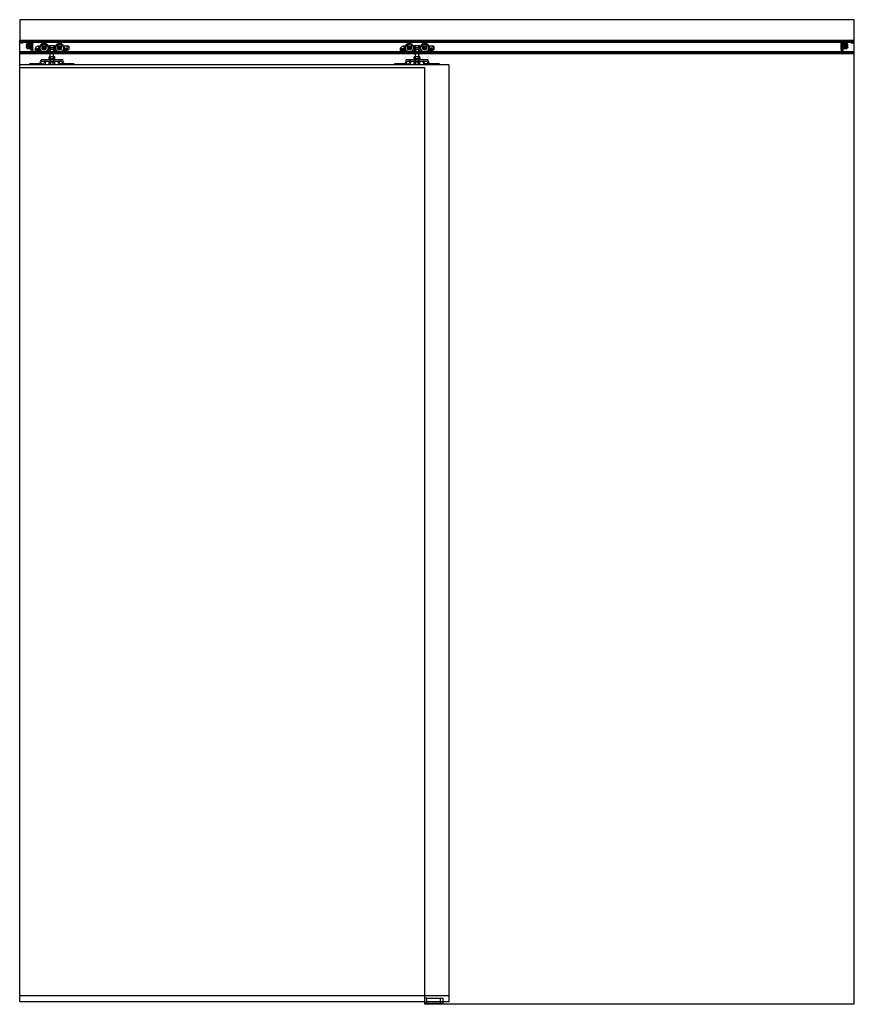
# Model space of a CAD drawing. Header units: millimetres. Extents: x 0 to 2050, y 0 to 2418.
import ezdxf

# ---------------------------------------------------------------- set-up
doc = ezdxf.new("R2010")
doc.units = ezdxf.units.MM
doc.header["$LTSCALE"] = 10
doc.linetypes.add('ALLCAD_Strich', pattern=[0.2, 0.15, -0.05])
doc.layers.add('BESCH_KONT_sich_schn_ansi_2d', color=40, linetype='Continuous')

msp = doc.modelspace()

# ---------------------------------------------------------------- linework, layer by layer
at = {"layer": 'BESCH_KONT_sich_schn_ansi_2d', "linetype": 'ALLCAD_Strich', "extrusion": (0, 1, -2.22045e-16)}
for p, q in [((2050, 2418), (0, 2418)), ((0, 2418), (0, 2368)), ((2050, 2368), (2050, 2418)), ((0, 2368), (2050, 2368)), ((0, 2301), (0, 2368)), ((0, 2365.5), (2050, 2365.5)), ((0, 2363.5), (0, 2363.5)), ((0, 2363.5), (0, 2363.5)), ((0, 2363.5), (0, 2363.5)), ((0, 2363.5), (0, 2363.5)), ((0, 2363.5), (0, 2363.5)), ((0, 2363.5), (0, 2363.5)), ((0, 2363.5), (0, 2363.5)), ((0, 2363.5), (0, 2363.5)), ((0, 2363.5), (0, 2363.5)), ((0, 2363.5), (0, 2363.5)), ((0, 2363.5), (0, 2363.5)), ((0, 2363.5), (0, 2363.5)), ((0, 2363.5), (0, 2363.5)), ((0, 2363.5), (0, 2363.5)), ((0, 2363.5), (0, 2363.5)), ((0, 2363.5), (0, 2363.5)), ((0, 2363.5), (0, 2363.5)), ((0, 2363.5), (0, 2363.5)), ((0, 2363.5), (0, 2363.5)), ((0, 2363.5), (0, 2363.5)), ((0, 2363.5), (0, 2363.5)), ((0, 2363.5), (0, 2363.5)), ((0, 2363.5), (0, 2363.5)), ((0, 2363.5), (2050, 2363.5)), ((0, 2363), (2050, 2363)), ((1, 2363.5), (1, 2365.5)), ((3.2, 2362), (2, 2361)), ((8, 2361), (2, 2361)), ((2, 2360.5), (2, 2361)), ((8, 2360.5), (2, 2360.5)), ((3.2, 2362), (3.2, 2365.5)), ((3.2, 2365.5), (3.2, 2363.5)), ((6.7, 2362), (3.2, 2362)), ((6.7, 2362), (6.7, 2365.5)), ((6.7, 2365.5), (6.7, 2363.5)), ((6.7, 2362), (8, 2361)), ((8, 2360.5), (8, 2361)), ((17.2, 2362), (16, 2361)), ((22, 2361), (16, 2361)), ((16, 2360.5), (16, 2361)), ((22, 2360.5), (16, 2360.5)), ((16.4, 2356.4), (16, 2356)), ((16, 2356), (16, 2354.6)), ((16, 2354.6), (20.3, 2353.6)), ((20.3, 2352), (16, 2351)), ((16, 2351), (16, 2349.6)), ((16, 2349.6), (16.4, 2349.2)), ((18.6, 2358.4), (16.4, 2356.4)), ((30, 2356.4), (16.4, 2356.4)), ((16.4, 2349.2), (18.6, 2347.2)), ((16.4, 2349.2), (30, 2349.2)), ((17.2, 2362), (17.2, 2365.5)), ((17.2, 2365.5), (17.2, 2363.5)), ((20.7, 2362), (17.2, 2362)), ((27.5, 2358.4), (18.6, 2358.4)), ((18.6, 2347.2), (27.5, 2347.2)), ((20.7, 2362), (20.7, 2365.5)), ((20.7, 2365.5), (20.7, 2363.5)), ((20.7, 2362), (22, 2361)), ((21.3, 2353.7), (22.8, 2354.5)), ((22.8, 2351.1), (21.3, 2351.9)), ((22, 2360.5), (22, 2361)), ((23.3, 2354.6), (27, 2354.6)), ((27, 2351), (23.3, 2351)), ((24, 2356.4), (24, 2349.2)), ((24, 2349.2), (25.5, 2349.2)), ((25.5, 2355.1), (27.5, 2355.1)), ((25.5, 2349.2), (25.5, 2355.1)), ((27.5, 2363.3), (30, 2363.3)), ((27.5, 2363.3), (27.5, 2358.4)), ((27.5, 2361.1), (30, 2361.1)), ((27.5, 2358.4), (27.5, 2354.1)), ((27.5, 2357.6), (30, 2357.6)), ((27.5, 2354.1), (27.5, 2351.5)), ((27.5, 2351.5), (27.5, 2347.2)), ((27.5, 2348.1), (30, 2348.1)), ((27.5, 2347.2), (27.5, 2342.3)), ((28.9, 2365.5), (28.9, 2363.5)), ((29, 2362.5), (29, 2359.5)), ((30, 2362.5), (29, 2362.5)), ((29, 2359.5), (29, 2356.5)), ((30, 2356.5), (29, 2356.5)), ((29, 2349.5), (29, 2346.5)), ((30, 2349.5), (29, 2349.5)), ((29, 2346.5), (29, 2343.5)), ((29.9, 2363.5), (29.9, 2365.5)), ((30, 2363.5), (30, 2363.5)), ((30, 2363.5), (30, 2363.5)), ((30, 2363.5), (30, 2363.5)), ((30, 2363.5), (30, 2363.5)), ((30, 2363.5), (30, 2363.5)), ((30, 2363.5), (30, 2363.5)), ((30, 2363.5), (30, 2363.5)), ((30, 2363.5), (30, 2363.5)), ((30, 2363.5), (30, 2363.5)), ((30, 2363.5), (30, 2361.5)), ((30, 2363.5), (30, 2363.5)), ((30, 2363.5), (30, 2363.5)), ((30, 2363.5), (30, 2363.5)), ((30, 2363.5), (30, 2363.5)), ((30, 2363.5), (30, 2363.5)), ((30, 2363.5), (30, 2363.5)), ((30, 2363.5), (30, 2363.5)), ((30, 2363.5), (30, 2363.5)), ((30, 2360.5), (30, 2361.5)), ((32, 2360.5), (30, 2360.5)), ((30, 2360.5), (30, 2356.4)), ((32, 2360), (30, 2356.4)), ((30, 2359.5), (32, 2359.5)), ((30, 2356.4), (30, 2349.2)), ((30, 2349.2), (30, 2345.1)), ((30, 2349.2), (32, 2345.6)), ((32, 2345.5), (30, 2345.5)), ((32, 2363.5), (32, 2360.5)), ((32, 2360.5), (32, 2360)), ((32, 2345.6), (32, 2360)), ((32, 2345.6), (32, 2345.1)), ((46.3, 2346.6), (38.5, 2346.6)), ((38.5, 2342.2), (38.5, 2345.9)), ((42.8, 2352.7), (46.3, 2352.7)), ((46, 2353.5), (46.3, 2353.5)), ((46.3, 2353.5), (46.3, 2352.7)), ((46.3, 2353.5), (72.4, 2353.5)), ((46.3, 2352.7), (46.3, 2346.6)), ((46.3, 2346.6), (46.3, 2341.5)), ((71, 2353.5), (71, 2345.5)), ((71, 2345.5), (87, 2345.5)), ((85.6, 2353.5), (72.4, 2353.5)), ((72.5, 2353.5), (72.5, 2345.5)), ((72.5, 2345.5), (72.5, 2353.5)), ((72.5, 2345.5), (72.5, 2335.5)), ((74.3, 2353.5), (74.3, 2345.5)), ((83, 2348.5), (75, 2348.5)), ((75, 2316.5), (75, 2348.5)), ((75, 2345.5), (75, 2335.5)), ((75, 2345.5), (75, 2335.5)), ((83, 2316.5), (83, 2348.5)), ((83, 2345.5), (83, 2335.5)), ((83, 2345.5), (83, 2335.5)), ((83.7, 2345.5), (83.7, 2353.5)), ((85.5, 2353.5), (85.5, 2345.5)), ((85.5, 2345.5), (85.5, 2353.5)), ((85.5, 2345.5), (85.5, 2335.5)), ((85.6, 2353.5), (119, 2353.5)), ((87, 2353.5), (87, 2345.5)), ((107.5, 2353.5), (107.5, 2342)), ((109.5, 2353.5), (109.5, 2342.5)), ((120.5, 2352), (120.5, 2346.5)), ((943.3, 2346.6), (935.5, 2346.6)), ((935.5, 2342.2), (935.5, 2345.9)), ((939.8, 2352.7), (943.3, 2352.7)), ((943, 2353.5), (943.3, 2353.5)), ((943.3, 2353.5), (943.3, 2352.7)), ((943.3, 2353.5), (969.4, 2353.5)), ((943.3, 2352.7), (943.3, 2346.6)), ((943.3, 2346.6), (943.3, 2341.5)), ((968, 2353.5), (968, 2345.5)), ((968, 2345.5), (984, 2345.5)), ((982.6, 2353.5), (969.4, 2353.5)), ((969.5, 2353.5), (969.5, 2345.5)), ((969.5, 2345.5), (969.5, 2353.5)), ((969.5, 2345.5), (969.5, 2335.5)), ((971.3, 2353.5), (971.3, 2345.5)), ((980, 2348.5), (972, 2348.5)), ((972, 2316.5), (972, 2348.5)), ((972, 2345.5), (972, 2335.5)), ((972, 2345.5), (972, 2335.5)), ((980, 2316.5), (980, 2348.5)), ((980, 2345.5), (980, 2335.5)), ((980, 2345.5), (980, 2335.5)), ((980.7, 2345.5), (980.7, 2353.5)), ((982.5, 2353.5), (982.5, 2345.5)), ((982.5, 2345.5), (982.5, 2353.5)), ((982.5, 2345.5), (982.5, 2335.5)), ((982.6, 2353.5), (1016, 2353.5)), ((984, 2353.5), (984, 2345.5)), ((1004.5, 2353.5), (1004.5, 2342)), ((1006.5, 2353.5), (1006.5, 2342.5)), ((1017.5, 2352), (1017.5, 2346.5)), ((2018, 2360.5), (2018, 2363.5)), ((2018, 2360.5), (2018, 2360)), ((2020, 2360.5), (2018, 2360.5)), ((2018, 2345.6), (2018, 2360)), ((2018, 2360), (2020, 2356.4)), ((2018, 2359.5), (2020, 2359.5)), ((2020, 2349.2), (2018, 2345.6)), ((2018, 2345.6), (2018, 2345.1)), ((2018, 2345.5), (2020, 2345.5)), ((2020, 2363.5), (2020, 2363.5)), ((2020, 2363.5), (2020, 2363.5)), ((2020, 2363.5), (2020, 2363.5)), ((2020, 2363.5), (2020, 2363.5)), ((2020, 2363.5), (2020, 2363.5)), ((2020, 2363.5), (2020, 2363.5)), ((2020, 2363.5), (2020, 2363.5)), ((2020, 2363.5), (2020, 2363.5)), ((2020, 2363.5), (2020, 2363.5)), ((2020, 2361.5), (2020, 2363.5)), ((2020, 2363.5), (2020, 2363.5)), ((2020, 2363.5), (2020, 2363.5)), ((2020, 2363.5), (2020, 2363.5)), ((2020, 2363.5), (2020, 2363.5)), ((2020, 2363.5), (2020, 2363.5)), ((2020, 2363.5), (2020, 2363.5)), ((2020, 2363.5), (2020, 2363.5)), ((2020, 2363.5), (2020, 2363.5)), ((2022.5, 2363.3), (2020, 2363.3)), ((2020, 2362.5), (2021, 2362.5)), ((2020, 2361.5), (2020, 2360.5)), ((2022.5, 2361.1), (2020, 2361.1)), ((2020, 2360.5), (2020, 2356.4)), ((2022.5, 2357.6), (2020, 2357.6)), ((2020, 2356.5), (2021, 2356.5)), ((2020, 2356.4), (2020, 2349.2)), ((2020, 2356.4), (2033.6, 2356.4)), ((2020, 2349.5), (2021, 2349.5)), ((2033.6, 2349.2), (2020, 2349.2)), ((2020, 2349.2), (2020, 2345.1)), ((2022.5, 2348.1), (2020, 2348.1)), ((2020.1, 2365.5), (2020.1, 2363.5)), ((2021, 2356.5), (2021, 2362.5)), ((2021, 2343.5), (2021, 2349.5)), ((2021.1, 2363.5), (2021.1, 2365.5)), ((2022.5, 2358.4), (2022.5, 2363.3)), ((2031.4, 2358.4), (2022.5, 2358.4)), ((2022.5, 2358.4), (2022.5, 2354.1)), ((2022.5, 2355.1), (2024.5, 2355.1)), ((2022.5, 2351.5), (2022.5, 2354.1)), ((2022.5, 2351.5), (2022.5, 2347.2)), ((2022.5, 2347.2), (2031.4, 2347.2)), ((2022.5, 2342.3), (2022.5, 2347.2)), ((2023, 2354.6), (2026.7, 2354.6)), ((2026.7, 2351), (2023, 2351)), ((2024.5, 2355.1), (2024.5, 2349.2)), ((2024.5, 2349.2), (2026, 2349.2)), ((2026, 2356.4), (2026, 2349.2)), ((2027.2, 2354.5), (2028.7, 2353.7)), ((2028.7, 2351.9), (2027.2, 2351.1)), ((2029.2, 2362), (2028, 2361)), ((2034, 2361), (2028, 2361)), ((2028, 2360.5), (2028, 2361)), ((2034, 2360.5), (2028, 2360.5)), ((2029.2, 2362), (2029.2, 2365.5)), ((2029.2, 2365.5), (2029.2, 2363.5)), ((2032.7, 2362), (2029.2, 2362)), ((2029.7, 2353.6), (2034, 2354.6)), ((2034, 2351), (2029.7, 2352)), ((2033.6, 2356.4), (2031.4, 2358.4)), ((2031.4, 2347.2), (2033.6, 2349.2)), ((2032.7, 2362), (2032.7, 2365.5)), ((2032.7, 2365.5), (2032.7, 2363.5)), ((2032.7, 2362), (2034, 2361)), ((2034, 2356), (2033.6, 2356.4)), ((2033.6, 2349.2), (2034, 2349.6)), ((2034, 2360.5), (2034, 2361)), ((2034, 2356), (2034, 2354.6)), ((2034, 2351), (2034, 2349.6)), ((2043.2, 2362), (2042, 2361)), ((2048, 2361), (2042, 2361)), ((2042, 2360.5), (2042, 2361)), ((2048, 2360.5), (2042, 2360.5)), ((2043.2, 2362), (2043.2, 2365.5)), ((2043.2, 2365.5), (2043.2, 2363.5)), ((2046.7, 2362), (2043.2, 2362)), ((2046.7, 2362), (2046.7, 2365.5)), ((2046.7, 2365.5), (2046.7, 2363.5)), ((2046.7, 2362), (2048, 2361)), ((2048, 2360.5), (2048, 2361)), ((2049, 2365.5), (2049, 2363.5)), ((2050, 0), (2050, 2368)), ((0, 2339.5), (2050, 2339.5)), ((2050, 2338.5), (0, 2338.5)), ((0, 2337), (2050, 2337)), ((0, 2335), (2050, 2335)), ((27.5, 2344.6), (30, 2344.6)), ((30, 2342.3), (27.5, 2342.3)), ((30, 2343.5), (29, 2343.5)), ((30, 2345.1), (32, 2345.1)), ((30, 2342.3), (30, 2345.1)), ((30, 2344.8), (32, 2344.8)), ((32, 2342.4), (30, 2342.4)), ((30, 2342.1), (30, 2342.3)), ((30, 2342.1), (32, 2342.1)), ((32, 2345.1), (32, 2344.8)), ((32, 2344.8), (32, 2342.4)), ((32, 2342.4), (32, 2342.1)), ((41.4, 2341.5), (39.2, 2341.5)), ((39.8, 2342.8), (39.8, 2345.3)), ((39.8, 2345.3), (45, 2345.3)), ((41.4, 2342.8), (39.8, 2342.8)), ((41.4, 2341.5), (41.4, 2342.8)), ((45, 2342.8), (43.4, 2342.8)), ((43.4, 2342.8), (43.4, 2341.5)), ((46.3, 2341.5), (43.4, 2341.5)), ((45, 2345.3), (45, 2342.8)), ((45, 2342.8), (45, 2342.8)), ((45, 2342.8), (45, 2342.8)), ((45, 2342.8), (45, 2342.8)), ((45, 2342.8), (45, 2342.8)), ((45, 2342.8), (45, 2342.8)), ((45, 2342.8), (45, 2342.8)), ((45, 2342.8), (45, 2342.8)), ((45, 2342.8), (45, 2342.8)), ((45, 2342.8), (45, 2342.8)), ((45, 2342.8), (45, 2342.8)), ((45, 2342.8), (45, 2342.8)), ((45, 2342.8), (45, 2342.8)), ((45, 2342.8), (45, 2342.8)), ((45, 2342.8), (45, 2342.8)), ((45, 2342.8), (45, 2342.8)), ((45, 2342.8), (45, 2342.8)), ((45, 2342.8), (45, 2342.8)), ((45, 2342.8), (45, 2342.8)), ((45, 2342.8), (45, 2342.8)), ((45, 2342.8), (45, 2342.8)), ((45, 2342.8), (45, 2342.8)), ((45, 2342.8), (45, 2342.8)), ((45, 2342.8), (45, 2342.8)), ((45, 2342.8), (45, 2342.8)), ((45, 2342.8), (45, 2342.8)), ((45, 2342.8), (45, 2342.8)), ((45, 2342.8), (45, 2342.8)), ((45, 2342.8), (45, 2342.8)), ((45, 2342.8), (45, 2342.8)), ((48.2, 2341.5), (46.3, 2341.5)), ((51.6, 2340.9), (48.2, 2341.5)), ((54.6, 2339.2), (51.6, 2340.9)), ((57.3, 2337.3), (55.1, 2338.8)), ((74.3, 2335.5), (63, 2335.5)), ((87.5, 2321.5), (70.5, 2321.5)), ((70.5, 2319.5), (70.5, 2321.5)), ((72, 2327.5), (75.5, 2327.5)), ((72, 2321.5), (72, 2327.5)), ((74.3, 2335.5), (83.7, 2335.5)), ((75, 2319.5), (75, 2321.5)), ((75.5, 2327.5), (82.5, 2327.5)), ((75.5, 2321.5), (75.5, 2327.5)), ((82.5, 2327.5), (86, 2327.5)), ((82.5, 2321.5), (82.5, 2327.5)), ((83, 2319.5), (83, 2321.5)), ((94.8, 2335.5), (83.7, 2335.5)), ((86, 2321.5), (86, 2327.5)), ((87.5, 2319.5), (87.5, 2321.5)), ((106.5, 2341.4), (100.6, 2337.3)), ((116.5, 2342.5), (109.9, 2342.5)), ((938.4, 2341.5), (936.2, 2341.5)), ((936.8, 2342.8), (936.8, 2345.3)), ((936.8, 2345.3), (942, 2345.3)), ((938.4, 2342.8), (936.8, 2342.8)), ((938.4, 2341.5), (938.4, 2342.8)), ((942, 2342.8), (940.4, 2342.8)), ((940.4, 2342.8), (940.4, 2341.5)), ((943.3, 2341.5), (940.4, 2341.5)), ((942, 2345.3), (942, 2342.8)), ((942, 2342.8), (942, 2342.8)), ((942, 2342.8), (942, 2342.8)), ((942, 2342.8), (942, 2342.8)), ((942, 2342.8), (942, 2342.8)), ((942, 2342.8), (942, 2342.8)), ((942, 2342.8), (942, 2342.8)), ((942, 2342.8), (942, 2342.8)), ((942, 2342.8), (942, 2342.8)), ((942, 2342.8), (942, 2342.8)), ((942, 2342.8), (942, 2342.8)), ((942, 2342.8), (942, 2342.8)), ((942, 2342.8), (942, 2342.8)), ((942, 2342.8), (942, 2342.8)), ((942, 2342.8), (942, 2342.8)), ((942, 2342.8), (942, 2342.8)), ((942, 2342.8), (942, 2342.8)), ((942, 2342.8), (942, 2342.8)), ((942, 2342.8), (942, 2342.8)), ((942, 2342.8), (942, 2342.8)), ((942, 2342.8), (942, 2342.8)), ((942, 2342.8), (942, 2342.8)), ((942, 2342.8), (942, 2342.8)), ((942, 2342.8), (942, 2342.8)), ((942, 2342.8), (942, 2342.8)), ((942, 2342.8), (942, 2342.8)), ((942, 2342.8), (942, 2342.8)), ((942, 2342.8), (942, 2342.8)), ((942, 2342.8), (942, 2342.8)), ((942, 2342.8), (942, 2342.8)), ((945.2, 2341.5), (943.3, 2341.5)), ((948.6, 2340.9), (945.2, 2341.5)), ((951.6, 2339.2), (948.6, 2340.9)), ((954.3, 2337.3), (952.1, 2338.8)), ((971.3, 2335.5), (960, 2335.5)), ((984.5, 2321.5), (967.5, 2321.5)), ((967.5, 2319.5), (967.5, 2321.5)), ((969, 2327.5), (972.5, 2327.5)), ((969, 2321.5), (969, 2327.5)), ((971.3, 2335.5), (980.7, 2335.5)), ((972, 2319.5), (972, 2321.5)), ((972.5, 2327.5), (979.5, 2327.5)), ((972.5, 2321.5), (972.5, 2327.5)), ((979.5, 2327.5), (983, 2327.5)), ((979.5, 2321.5), (979.5, 2327.5)), ((980, 2319.5), (980, 2321.5)), ((991.8, 2335.5), (980.7, 2335.5)), ((983, 2321.5), (983, 2327.5)), ((984.5, 2319.5), (984.5, 2321.5)), ((1003.5, 2341.4), (997.6, 2337.3)), ((1013.5, 2342.5), (1006.9, 2342.5)), ((2018, 2345.1), (2020, 2345.1)), ((2018, 2345.1), (2018, 2344.8)), ((2018, 2344.8), (2020, 2344.8)), ((2018, 2342.4), (2018, 2344.8)), ((2020, 2342.4), (2018, 2342.4)), ((2018, 2342.1), (2018, 2342.4)), ((2018, 2342.1), (2020, 2342.1)), ((2020, 2345.1), (2020, 2342.3)), ((2022.5, 2344.6), (2020, 2344.6)), ((2020, 2343.5), (2021, 2343.5)), ((2020, 2342.3), (2022.5, 2342.3)), ((2020, 2342.3), (2020, 2342.1)), ((1055, 2307), (0, 2307)), ((0, 2301), (995, 2301)), ((0, 7), (0, 2301)), ((49.1, 2310), (24, 2310)), ((24, 2310), (24, 2307)), ((29.5, 2307), (29.5, 2310)), ((34.5, 2307), (34.5, 2310)), ((41.5, 2307), (41.5, 2310)), ((46.5, 2307), (46.5, 2310)), ((52, 2319.5), (49.1, 2310)), ((49.1, 2310), (59.5, 2310)), ((51.7, 2307), (54.7, 2316.5)), ((106, 2319.5), (52, 2319.5)), ((54.7, 2316.5), (103.3, 2316.5)), ((62.4, 2319.5), (59.5, 2310)), ((62.1, 2307), (65.1, 2316.5)), ((70.5, 2316.5), (70.5, 2314.5)), ((70.5, 2314.5), (87.5, 2314.5)), ((72, 2308.5), (72, 2314.5)), ((72, 2308.5), (75.5, 2308.5)), ((75.5, 2308.5), (75.5, 2314.5)), ((75.5, 2308.5), (82.5, 2308.5)), ((82.5, 2308.5), (82.5, 2314.5)), ((82.5, 2308.5), (86, 2308.5)), ((86, 2308.5), (86, 2314.5)), ((87.5, 2316.5), (87.5, 2314.5)), ((92.9, 2316.5), (95.9, 2307)), ((98.5, 2310), (95.6, 2319.5)), ((103.7, 2310), (98.5, 2310)), ((103.3, 2316.5), (106.3, 2307)), ((103.7, 2310), (103.7, 2310)), ((103.7, 2310), (103.7, 2310)), ((103.7, 2310), (103.7, 2310)), ((103.7, 2310), (103.7, 2310)), ((103.7, 2310), (103.7, 2310)), ((103.7, 2310), (103.7, 2310)), ((103.7, 2310), (103.7, 2310)), ((103.7, 2310), (103.7, 2310)), ((103.7, 2310), (103.7, 2310)), ((103.7, 2310), (103.7, 2310)), ((103.7, 2310), (103.7, 2310)), ((103.7, 2310), (103.7, 2310)), ((103.7, 2310), (103.7, 2310)), ((103.7, 2310), (103.7, 2310)), ((103.7, 2310), (103.7, 2310)), ((103.7, 2310), (103.7, 2310)), ((103.7, 2310), (103.7, 2310)), ((103.7, 2310), (103.7, 2310)), ((103.7, 2310), (103.7, 2310)), ((103.7, 2310), (103.7, 2310)), ((103.7, 2310), (103.7, 2310)), ((103.7, 2310), (103.7, 2310)), ((108.9, 2310), (103.7, 2310)), ((103.7, 2310), (103.7, 2310)), ((103.7, 2310), (103.7, 2310)), ((103.7, 2310), (103.7, 2310)), ((103.7, 2310), (103.7, 2310)), ((103.7, 2310), (103.7, 2310)), ((103.7, 2310), (103.7, 2310)), ((103.7, 2310), (103.7, 2310)), ((103.7, 2310), (103.7, 2310)), ((103.7, 2310), (103.7, 2310)), ((103.7, 2310), (103.7, 2310)), ((103.7, 2310), (103.7, 2310)), ((103.7, 2310), (103.7, 2310)), ((103.7, 2310), (103.7, 2310)), ((103.7, 2310), (103.7, 2310)), ((103.7, 2310), (103.7, 2310)), ((103.7, 2310), (103.7, 2310)), ((103.7, 2310), (103.7, 2310)), ((103.7, 2310), (103.7, 2310)), ((103.7, 2310), (103.7, 2310)), ((103.7, 2310), (103.7, 2310)), ((103.7, 2310), (103.7, 2310)), ((103.7, 2310), (103.7, 2310)), ((103.7, 2310), (103.7, 2310)), ((103.7, 2310), (103.7, 2310)), ((103.7, 2310), (103.7, 2310)), ((103.7, 2310), (103.7, 2310)), ((103.7, 2310), (103.7, 2310)), ((103.7, 2310), (103.7, 2310)), ((103.7, 2310), (103.7, 2310)), ((103.7, 2310), (103.7, 2310)), ((103.7, 2310), (103.7, 2310)), ((103.7, 2310), (103.7, 2310)), ((103.7, 2310), (103.7, 2310)), ((103.7, 2310), (103.7, 2310)), ((103.7, 2310), (103.7, 2310)), ((103.7, 2310), (103.7, 2310)), ((103.7, 2310), (103.7, 2310)), ((103.7, 2310), (103.7, 2310)), ((103.7, 2310), (103.7, 2310)), ((103.7, 2310), (103.7, 2310)), ((103.7, 2310), (103.7, 2310)), ((103.7, 2310), (103.7, 2310)), ((103.7, 2310), (103.7, 2310)), ((103.7, 2310), (103.7, 2310)), ((103.7, 2310), (103.7, 2310)), ((103.7, 2310), (103.7, 2310)), ((103.7, 2310), (103.7, 2310)), ((103.7, 2310), (103.7, 2310)), ((108.9, 2310), (106, 2319.5)), ((134, 2310), (108.9, 2310)), ((111.5, 2307), (111.5, 2310)), ((116.5, 2307), (116.5, 2310)), ((123.5, 2307), (123.5, 2310)), ((128.5, 2307), (128.5, 2310)), ((134, 2307), (134, 2310)), ((946.1, 2310), (921, 2310)), ((921, 2310), (921, 2307)), ((926.5, 2307), (926.5, 2310)), ((931.5, 2307), (931.5, 2310)), ((938.5, 2307), (938.5, 2310)), ((943.5, 2307), (943.5, 2310)), ((949, 2319.5), (946.1, 2310)), ((946.1, 2310), (956.5, 2310)), ((948.7, 2307), (951.7, 2316.5)), ((1003, 2319.5), (949, 2319.5)), ((951.7, 2316.5), (1000.3, 2316.5)), ((959.4, 2319.5), (956.5, 2310)), ((959.1, 2307), (962.1, 2316.5)), ((967.5, 2316.5), (967.5, 2314.5)), ((967.5, 2314.5), (984.5, 2314.5)), ((969, 2308.5), (969, 2314.5)), ((969, 2308.5), (972.5, 2308.5)), ((972.5, 2308.5), (972.5, 2314.5)), ((972.5, 2308.5), (979.5, 2308.5)), ((979.5, 2308.5), (979.5, 2314.5)), ((979.5, 2308.5), (983, 2308.5)), ((983, 2308.5), (983, 2314.5)), ((984.5, 2316.5), (984.5, 2314.5)), ((989.9, 2316.5), (992.9, 2307)), ((995.5, 2310), (992.6, 2319.5)), ((995, 0), (995, 2301)), ((1000.7, 2310), (995.5, 2310)), ((1000.3, 2316.5), (1003.3, 2307)), ((1000.7, 2310), (1000.7, 2310)), ((1000.7, 2310), (1000.7, 2310)), ((1000.7, 2310), (1000.7, 2310)), ((1000.7, 2310), (1000.7, 2310)), ((1000.7, 2310), (1000.7, 2310)), ((1000.7, 2310), (1000.7, 2310)), ((1000.7, 2310), (1000.7, 2310)), ((1000.7, 2310), (1000.7, 2310)), ((1000.7, 2310), (1000.7, 2310)), ((1000.7, 2310), (1000.7, 2310)), ((1000.7, 2310), (1000.7, 2310)), ((1000.7, 2310), (1000.7, 2310)), ((1000.7, 2310), (1000.7, 2310)), ((1000.7, 2310), (1000.7, 2310)), ((1000.7, 2310), (1000.7, 2310)), ((1000.7, 2310), (1000.7, 2310)), ((1000.7, 2310), (1000.7, 2310)), ((1000.7, 2310), (1000.7, 2310)), ((1000.7, 2310), (1000.7, 2310)), ((1000.7, 2310), (1000.7, 2310)), ((1000.7, 2310), (1000.7, 2310)), ((1000.7, 2310), (1000.7, 2310)), ((1005.9, 2310), (1000.7, 2310)), ((1000.7, 2310), (1000.7, 2310)), ((1000.7, 2310), (1000.7, 2310)), ((1000.7, 2310), (1000.7, 2310)), ((1000.7, 2310), (1000.7, 2310)), ((1000.7, 2310), (1000.7, 2310)), ((1000.7, 2310), (1000.7, 2310)), ((1000.7, 2310), (1000.7, 2310)), ((1000.7, 2310), (1000.7, 2310)), ((1000.7, 2310), (1000.7, 2310)), ((1000.7, 2310), (1000.7, 2310)), ((1000.7, 2310), (1000.7, 2310)), ((1000.7, 2310), (1000.7, 2310)), ((1000.7, 2310), (1000.7, 2310)), ((1000.7, 2310), (1000.7, 2310)), ((1000.7, 2310), (1000.7, 2310)), ((1000.7, 2310), (1000.7, 2310)), ((1000.7, 2310), (1000.7, 2310)), ((1000.7, 2310), (1000.7, 2310)), ((1000.7, 2310), (1000.7, 2310)), ((1000.7, 2310), (1000.7, 2310)), ((1000.7, 2310), (1000.7, 2310)), ((1000.7, 2310), (1000.7, 2310)), ((1000.7, 2310), (1000.7, 2310)), ((1000.7, 2310), (1000.7, 2310)), ((1000.7, 2310), (1000.7, 2310)), ((1000.7, 2310), (1000.7, 2310)), ((1000.7, 2310), (1000.7, 2310)), ((1000.7, 2310), (1000.7, 2310)), ((1000.7, 2310), (1000.7, 2310)), ((1000.7, 2310), (1000.7, 2310)), ((1000.7, 2310), (1000.7, 2310)), ((1000.7, 2310), (1000.7, 2310)), ((1000.7, 2310), (1000.7, 2310)), ((1000.7, 2310), (1000.7, 2310)), ((1000.7, 2310), (1000.7, 2310)), ((1000.7, 2310), (1000.7, 2310)), ((1000.7, 2310), (1000.7, 2310)), ((1000.7, 2310), (1000.7, 2310)), ((1000.7, 2310), (1000.7, 2310)), ((1000.7, 2310), (1000.7, 2310)), ((1000.7, 2310), (1000.7, 2310)), ((1000.7, 2310), (1000.7, 2310)), ((1000.7, 2310), (1000.7, 2310)), ((1000.7, 2310), (1000.7, 2310)), ((1000.7, 2310), (1000.7, 2310)), ((1000.7, 2310), (1000.7, 2310)), ((1000.7, 2310), (1000.7, 2310)), ((1000.7, 2310), (1000.7, 2310)), ((1005.9, 2310), (1003, 2319.5)), ((1031, 2310), (1005.9, 2310)), ((1008.5, 2307), (1008.5, 2310)), ((1013.5, 2307), (1013.5, 2310)), ((1020.5, 2307), (1020.5, 2310)), ((1025.5, 2307), (1025.5, 2310)), ((1031, 2307), (1031, 2310)), ((1055, 7), (1055, 2307)), ((0, 22), (1055, 22)), ((0, 7), (995, 7)), ((1000, 15), (995, 15)), ((995, 7), (1055, 7)), ((995, 3), (1039, 3)), ((2050, 0), (995, 0)), ((1000, 3), (1000, 15)), ((1000, 15), (1034, 15)), ((1034, 3), (1034, 15)), ((1034, 15), (1039, 15)), ((1034, 3), (1034, 3)), ((1034, 3), (1034, 3)), ((1034, 3), (1034, 3)), ((1034, 3), (1034, 3)), ((1034, 3), (1034, 3)), ((1034, 3), (1034, 3)), ((1034, 3), (1034, 3)), ((1034, 3), (1034, 3)), ((1034, 3), (1034, 3)), ((1034, 3), (1034, 3)), ((1034, 3), (1034, 3)), ((1034, 3), (1034, 3)), ((1034, 3), (1034, 3)), ((1034, 3), (1034, 3)), ((1034, 3), (1034, 3)), ((1034, 3), (1034, 3)), ((1034, 3), (1034, 3)), ((1034, 3), (1034, 3)), ((1034, 3), (1034, 3)), ((1034, 3), (1034, 3)), ((1034, 3), (1034, 3)), ((1034, 3), (1034, 3)), ((1034, 3), (1034, 3)), ((1034, 3), (1034, 3)), ((1034, 3), (1034, 3)), ((1034, 3), (1034, 3)), ((1034, 3), (1034, 3)), ((1034, 3), (1034, 3)), ((1034, 3), (1034, 3)), ((1034, 3), (1034, 3)), ((1034, 3), (1034, 3)), ((1039, 15), (1039, 3)), ((1039, 0), (1039, 3))]:
    msp.add_line(p, q, dxfattribs=at)
at = {"layer": 'BESCH_KONT_sich_schn_ansi_2d', "linetype": 'ALLCAD_Strich', "extrusion": (0, -2.22045e-16, -1)}
for centre, radius in [((-60, 2348.5), 11.2), ((-60, 2348.5), 4), ((-60, 2348.5), 2), ((-98, 2348.5), 11.2), ((-98, 2348.5), 2), ((-957, 2348.5), 11.2), ((-957, 2348.5), 4), ((-957, 2348.5), 2), ((-995, 2348.5), 11.2), ((-995, 2348.5), 2)]:
    msp.add_circle(centre, radius, dxfattribs=at)
at = {"layer": 'BESCH_KONT_sich_schn_ansi_2d', "linetype": 'ALLCAD_Strich'}
for centre, radius in [((60, 2348.5), 9.64), ((60, 2348.5), 5), ((60, 2348.5), 2.5), ((98, 2348.5), 9.64), ((98, 2348.5), 5), ((98, 2348.5), 4), ((98, 2348.5), 2.5), ((115, 2347), 2), ((119, 2352), 1.5), ((957, 2348.5), 9.64), ((957, 2348.5), 5), ((957, 2348.5), 2.5), ((995, 2348.5), 9.64), ((995, 2348.5), 5), ((995, 2348.5), 4), ((995, 2348.5), 2.5), ((1012, 2347), 2), ((1016, 2352), 1.5)]:
    msp.add_circle(centre, radius, dxfattribs=at)
for centre, radius, start, end in [((0, 2363.5), 0.00217, 90, 180), ((0, 2363.5), 0.00217, 180, 270), ((0, 2363.5), 0.00271, 270, 360), ((0, 2363.5), 0.00271, 0, 90), ((0, 2363.5), 0.00271, 90, 180), ((0, 2363.5), 0.00271, 180, 270), ((0, 2363.5), 0.00271, 270, 360), ((0, 2363.5), 0.00271, 0, 90), ((0, 2363.5), 0.00271, 90, 180), ((0, 2363.5), 0.00271, 180, 270), ((20.6, 2355), 1.5, 257.2662, 297.2662), ((20.6, 2350.5), 1.5, 62.7338, 102.7338), ((2029.4, 2355), 1.5, 242.7338, 282.7338), ((2029.4, 2350.5), 1.5, 77.2662, 117.2662), ((45, 2342.8), 0.00116, 90, 180), ((45, 2342.8), 0.00116, 180, 270), ((45, 2342.8), 0.00271, 270, 360), ((45, 2342.8), 0.00271, 0, 90), ((45, 2342.8), 0.00116, 90, 180), ((45, 2342.8), 0.00116, 180, 270), ((45, 2342.8), 0.00271, 270, 360), ((45, 2342.8), 0.00271, 0, 90), ((45, 2342.8), 0.00093, 180, 270), ((45, 2342.8), 0.00093, 90, 180), ((109.9, 2336.5), 6, 90, 125), ((942, 2342.8), 0.00116, 90, 180), ((942, 2342.8), 0.00116, 180, 270), ((942, 2342.8), 0.00271, 270, 360), ((942, 2342.8), 0.00271, 0, 90), ((942, 2342.8), 0.00116, 90, 180), ((942, 2342.8), 0.00116, 180, 270), ((942, 2342.8), 0.00271, 270, 360), ((942, 2342.8), 0.00271, 0, 90), ((942, 2342.8), 0.00093, 180, 270), ((942, 2342.8), 0.00093, 90, 180), ((1006.9, 2336.5), 6, 90, 125)]:
    msp.add_arc(centre, radius, start, end, dxfattribs=at)
at = {"layer": 'BESCH_KONT_sich_schn_ansi_2d', "linetype": 'ALLCAD_Strich', "extrusion": (0, -2.22045e-16, -1)}
for centre, radius, start, end in [((0, 2363.5), 0.00093, 270, 0), ((0, 2363.5), 0.00093, 0, 90), ((0, 2363.5), 0.00116, 0, 90), ((0, 2363.5), 0.00116, 270, 0), ((0, 2363.5), 0.00116, 90, 180), ((0, 2363.5), 0.00116, 180, 270), ((0, 2363.5), 0.00116, 0, 90), ((0, 2363.5), 0.00116, 270, 0), ((0, 2363.5), 0.00116, 90, 180), ((0, 2363.5), 0.00116, 180, 270), ((-23.3, 2353.6), 1, 62.7338, 90), ((-23.3, 2352), 1, 270, 297.2662), ((-27, 2354.1), 0.5, 90, 180), ((-27, 2351.5), 0.5, 180, 270), ((-30, 2363.5), 2, 90, 180), ((-46.1, 2345.9), 7.63, 0.0312, 5.4915), ((-46.1, 2345.9), 7.63, 88.739, 91.261), ((-116.5, 2346.5), 4, 180, 270), ((-943.1, 2345.9), 7.63, 0.0312, 5.4915), ((-943.1, 2345.9), 7.63, 88.739, 91.261), ((-1013.5, 2346.5), 4, 180, 270), ((-2020, 2363.5), 2, 360, 90), ((-2023, 2354.1), 0.5, 0, 90), ((-2023, 2351.5), 0.5, 270, 360), ((-2026.7, 2353.6), 1, 90, 117.2662), ((-2026.7, 2352), 1, 242.7338, 270), ((-39.2, 2342.2), 0.75, 270, 360), ((-45, 2342.8), 0.00271, 270, 0), ((-45, 2342.8), 0.00271, 0, 90), ((-45, 2342.8), 0.00116, 90, 180), ((-45, 2342.8), 0.00116, 180, 270), ((-45, 2342.8), 0.00271, 270, 0), ((-45, 2342.8), 0.00271, 0, 90), ((-45, 2342.8), 0.00116, 90, 180), ((-45, 2342.8), 0.00116, 180, 270), ((-45, 2342.8), 0.00217, 0, 90), ((-45, 2342.8), 0.00217, 270, 0), ((-60, 2345.8), 8.5, 305, 309.5389), ((-63, 2345.5), 10, 270, 305), ((-94.8, 2345.5), 10, 235, 270), ((-936.2, 2342.2), 0.75, 270, 360), ((-942, 2342.8), 0.00271, 270, 0), ((-942, 2342.8), 0.00271, 0, 90), ((-942, 2342.8), 0.00116, 90, 180), ((-942, 2342.8), 0.00116, 180, 270), ((-942, 2342.8), 0.00271, 270, 0), ((-942, 2342.8), 0.00271, 0, 90), ((-942, 2342.8), 0.00116, 90, 180), ((-942, 2342.8), 0.00116, 180, 270), ((-942, 2342.8), 0.00217, 0, 90), ((-942, 2342.8), 0.00217, 270, 0), ((-957, 2345.8), 8.5, 305, 309.5389), ((-960, 2345.5), 10, 270, 305), ((-991.8, 2345.5), 10, 235, 270)]:
    msp.add_arc(centre, radius, start, end, dxfattribs=at)
at = {"layer": 'BESCH_KONT_sich_schn_ansi_2d', "linetype": 'ALLCAD_Strich'}
for points, knots in [([(38.5, 2346.6), (38.5, 2346.6), (38.5, 2346.7), (38.6, 2346.8), (38.6, 2347), (38.6, 2347.3), (38.7, 2347.6), (38.8, 2348.1), (38.9, 2348.4), (39.1, 2348.8), (39.2, 2349), (39.3, 2349.4), (39.4, 2349.6), (39.7, 2349.9), (39.8, 2350.1), (40, 2350.5), (40.2, 2350.7), (40.7, 2351.2), (41.1, 2351.6), (41.9, 2352.2), (42.4, 2352.5), (42.8, 2352.7)], [15.435182, 15.435182, 15.435182, 15.435182, 16.554933, 16.554933, 17.82418, 17.82418, 19.093427, 19.093427, 20.362674, 20.362674, 21.03193, 21.03193, 21.701186, 21.701186, 22.370442, 22.370442, 23.039698, 23.039698, 24.647552, 24.647552, 26.164556, 26.164556, 26.164556, 26.164556]), ([(42.8, 2352.7), (43.1, 2352.9), (43.5, 2353), (44.2, 2353.2), (44.5, 2353.3), (45, 2353.4), (45.1, 2353.4), (45.4, 2353.5), (45.6, 2353.5), (45.8, 2353.5), (45.8, 2353.5), (45.9, 2353.5), (45.9, 2353.5), (45.9, 2353.5), (45.9, 2353.5), (46, 2353.5), (46, 2353.5), (46, 2353.5), (46, 2353.5), (46, 2353.5)], [1.722708, 1.722708, 1.722708, 1.722708, 2.727227, 2.727227, 3.731745, 3.731745, 4.178178, 4.178178, 4.62461, 4.62461, 4.729547, 4.729547, 4.834483, 4.834483, 4.870202, 4.870202, 4.877795, 4.877795, 4.885387, 4.885387, 4.885387, 4.885387]), ([(935.5, 2346.6), (935.5, 2346.6), (935.5, 2346.7), (935.6, 2346.8), (935.6, 2347), (935.6, 2347.3), (935.7, 2347.6), (935.8, 2348.1), (935.9, 2348.4), (936.1, 2348.8), (936.2, 2349), (936.3, 2349.4), (936.4, 2349.6), (936.7, 2349.9), (936.8, 2350.1), (937, 2350.5), (937.2, 2350.7), (937.7, 2351.2), (938.1, 2351.6), (938.9, 2352.2), (939.4, 2352.5), (939.8, 2352.7)], [15.435182, 15.435182, 15.435182, 15.435182, 16.554933, 16.554933, 17.82418, 17.82418, 19.093427, 19.093427, 20.362674, 20.362674, 21.03193, 21.03193, 21.701186, 21.701186, 22.370442, 22.370442, 23.039698, 23.039698, 24.647552, 24.647552, 26.164556, 26.164556, 26.164556, 26.164556]), ([(939.8, 2352.7), (940.1, 2352.9), (940.5, 2353), (941.2, 2353.2), (941.5, 2353.3), (942, 2353.4), (942.1, 2353.4), (942.4, 2353.5), (942.6, 2353.5), (942.8, 2353.5), (942.8, 2353.5), (942.9, 2353.5), (942.9, 2353.5), (942.9, 2353.5), (942.9, 2353.5), (943, 2353.5), (943, 2353.5), (943, 2353.5), (943, 2353.5), (943, 2353.5)], [1.722708, 1.722708, 1.722708, 1.722708, 2.727227, 2.727227, 3.731745, 3.731745, 4.178178, 4.178178, 4.62461, 4.62461, 4.729547, 4.729547, 4.834483, 4.834483, 4.870202, 4.870202, 4.877795, 4.877795, 4.885387, 4.885387, 4.885387, 4.885387])]:
    msp.add_open_spline(points, degree=3, knots=knots, dxfattribs=at)

doc.saveas('drawing.dxf')
